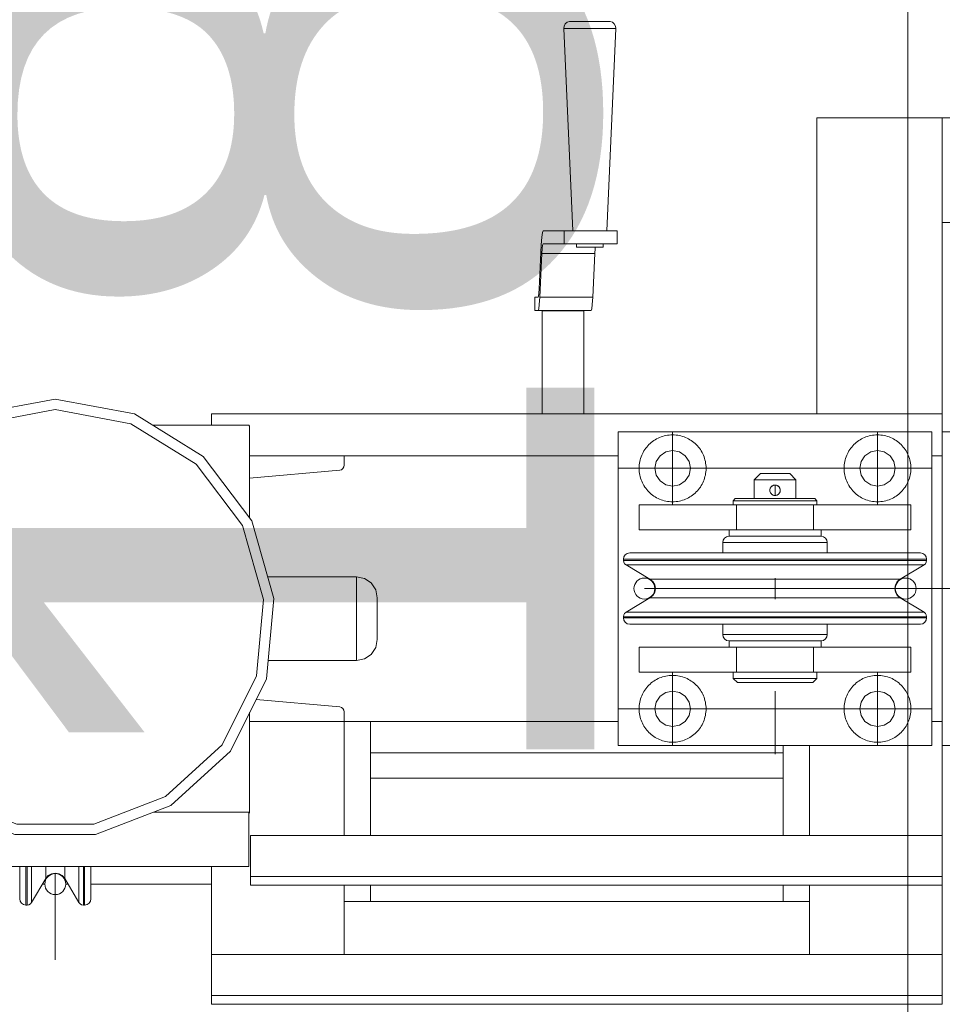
# Model space of a CAD drawing. Header units: millimetres. Extents: x 53746 to 116821, y -810352 to -765802.
# Tile 128 of 256: x 70538 to 70980, y -772743 to -772273. Entities that reach past the tile are written whole.
import ezdxf
from ezdxf.enums import TextEntityAlignment as Align

# ---------------------------------------------------------------- set-up
doc = ezdxf.new("R2010")
doc.units = ezdxf.units.MM
doc.header["$MEASUREMENT"] = 0
doc.linetypes.add('DGN Style 3', pattern=[2002.806, 1430.575714, -572.230286])
doc.linetypes.add('DGN Style 4', pattern=[2290.351719, 1144.460571, -572.230286, 1.430576, -572.230286])
for name, color, linetype, lineweight in [('Main Cradle Rails', 7, 'Continuous', 0), ('Side Cradle Tower', 7, 'Continuous', 0), ('Side Cradle Tower Platform', 7, 'Continuous', 0)]:
    doc.layers.add(name, color=color, linetype=linetype, lineweight=lineweight)
doc.styles.add('Style-ENGINEERING', font='ENGINEERING.shx')
doc.styles.add('Style-ENGINEERING_0', font='ENGINEERING.shx')
doc.dimstyles.new('MetricMM', dxfattribs={"dimtxt": 3, "dimasz": 3, "dimexe": 1.5, "dimexo": 1.5, "dimgap": 1.5, "dimtad": 1, "dimdec": 0, "dimzin": 7, "dimtxsty": 'Style-ENGINEERING_0', "dimcen": 0.09, "dimclrd": 1, "dimclre": 1, "dimclrt": 7, "dimadec": 0, "dimazin": 3, "dimtfac": 1, "dimtdec": 0, "dimtofl": 0, "dimtmove": 0, "dimatfit": 3, "dimfxl": 1, "dimtzin": 7, "dimlwd": -1, "dimlwe": 0, "dimarcsym": 0})

# ---------------------------------------------------------------- blocks, each defined once
blk = doc.blocks.new('*D96')
at = {"color": 1, "linetype": 'Continuous', "lineweight": 0, "transparency": 16777216}
for p, q in [((-13131.64, 16815.24), (-14409.88, 16815.24)), ((-13671.64, 15014.7), (-14409.88, 15014.7))]:
    blk.add_line(p, q, dxfattribs=at)
at = {"color": 1, "linetype": 'Continuous', "transparency": 16777216}
blk.add_line((-14319.88, 16815.24), (-14319.88, 15014.7), dxfattribs=at)
at = {"color": 1, "linetype": 'Continuous', "lineweight": 0, "transparency": 16777216, "extrusion": (0, 0, -1)}
blk.add_solid([(14394.88, 16515.24), (14319.88, 16815.24), (14244.88, 16515.24)], dxfattribs=at)
at = {"color": 1, "linetype": 'Continuous', "lineweight": 0, "transparency": 16777216}
blk.add_solid([(-14244.88, 15314.7), (-14319.88, 15014.7), (-14394.88, 15314.7)], dxfattribs=at)
at = {"layer": 'Defpoints', "color": 7, "linetype": 'Continuous', "lineweight": 0, "transparency": 16777216}
for p in [(-12981.64, 16815.24), (-14319.88, 15914.97), (-14319.88, 15014.7), (-13521.64, 15014.7)]:
    blk.add_point(p, dxfattribs=at)
at = {"color": 7, "linetype": 'Continuous', "lineweight": 0, "transparency": 16777216, "style": 'Style-ENGINEERING'}
blk.add_text('1800', height=300, rotation=90, dxfattribs=at).set_placement((-14619.88, 15424.85), align=Align.MIDDLE_LEFT)
blk = doc.blocks.new('*U57')
at = {"layer": 'Side Cradle Tower', "color": 7, "linetype": 'Continuous', "lineweight": 0}
for p, q in [((-14653.05, 15615.76), (-14303.46, 15615.76)), ((-14635.12, 15610.35), (-14635.17, 15610.35)), ((-14634.77, 15609.94), (-14634.83, 15609.94)), ((-14634.77, 15595.76), (-14589.49, 15595.76)), ((-14589.49, 15595.76), (-14589.49, 15591.25)), ((-14458.46, 15595.76), (-14589.49, 15595.76)), ((-14303.46, 15595.76), (-14308.46, 15595.76)), ((-14303.46, 15468.76), (-14303.46, 15595.76)), ((-14634.77, 15585.09), (-14591.68, 15588.86)), ((-14590.83, 15589.1), (-14590.84, 15589.1)), ((-14590.83, 15589.1), (-14590.83, 15589.1)), ((-14590.12, 15589.63), (-14590.13, 15589.63)), ((-14590.12, 15589.63), (-14590.12, 15589.63)), ((-14589.66, 15590.38), (-14589.49, 15591.25)), ((-14589.66, 15590.38), (-14589.66, 15590.38)), ((-14589.66, 15590.38), (-14589.66, 15590.38)), ((-14583.71, 15497.85), (-14583.71, 15499.37)), ((-14591.68, 15475.66), (-14631.67, 15479.16)), ((-14590.83, 15475.42), (-14591.68, 15475.66)), ((-14590.83, 15475.42), (-14590.83, 15475.42)), ((-14590.83, 15475.42), (-14590.83, 15475.42)), ((-14590.12, 15474.89), (-14590.13, 15474.89)), ((-14590.12, 15474.89), (-14590.12, 15474.89)), ((-14589.66, 15474.14), (-14589.66, 15474.14)), ((-14589.66, 15474.14), (-14589.66, 15474.13)), ((-14589.49, 15468.76), (-14589.49, 15473.27)), ((-14634.77, 15468.76), (-14589.49, 15468.76)), ((-14458.46, 15468.76), (-14589.49, 15468.76)), ((-14589.49, 15414.19), (-14589.49, 15468.76)), ((-14576.94, 15414.19), (-14576.94, 15468.76)), ((-14303.46, 15468.76), (-14308.46, 15468.76)), ((-14379.52, 15457.26), (-14379.52, 15414.19)), ((-14366.96, 15414.19), (-14366.96, 15457.26)), ((-14303.46, 15457.26), (-14303.46, 15414.19)), ((-14379.52, 15453.64), (-14576.94, 15453.64)), ((-14379.52, 15441.64), (-14576.94, 15441.64)), ((-14635.17, 15425.35), (-14680.77, 15425.35)), ((-14635.17, 15425.35), (-14635.17, 15425.35)), ((-14635.12, 15399.37), (-14635.12, 15425.28)), ((-14634.77, 15424.93), (-14634.83, 15424.93)), ((-14634.41, 15414.19), (-14303.46, 15414.19)), ((-14820.53, 15399.37), (-14635.12, 15399.37)), ((-14732.22, 15399.37), (-14732.22, 15398.17)), ((-14732.22, 15398.17), (-14732.22, 15393.62)), ((-14733.83, 15390.92), (-14732.71, 15390.92)), ((-14722.71, 15390.92), (-14721.59, 15390.92)), ((-14710.68, 15390.92), (-14652.99, 15390.92)), ((-14634.41, 15390.41), (-14634.41, 15394.65)), ((-14634.41, 15394.65), (-14303.46, 15394.65)), ((-14634.41, 15390.41), (-14303.46, 15390.41)), ((-14589.49, 15357.24), (-14589.49, 15390.41)), ((-14576.94, 15382.59), (-14576.94, 15390.41)), ((-14379.52, 15390.41), (-14379.52, 15382.59)), ((-14366.96, 15357.24), (-14366.96, 15390.41)), ((-14303.46, 15390.41), (-14303.46, 15394.65)), ((-14303.46, 15390.41), (-14303.46, 15357.24)), ((-14741.73, 15380.94), (-14741.73, 15386.46)), ((-14741.16, 15380.94), (-14741.16, 15386.46)), ((-14716.41, 15382.17), (-14716.41, 15387.6)), ((-14714.26, 15380.94), (-14714.26, 15386.46)), ((-14713.68, 15380.94), (-14713.68, 15386.46)), ((-14589.49, 15382.59), (-14366.96, 15382.59)), ((-14653.05, 15357.24), (-14303.46, 15357.24)), ((-14653.05, 15333.46), (-14653.05, 15337.7)), ((-14653.05, 15337.7), (-14303.46, 15337.7)), ((-14303.46, 15333.46), (-14303.46, 15337.7)), ((-14653.05, 15333.46), (-14303.46, 15333.46))]:
    blk.add_line(p, q, dxfattribs=at)
at = {"layer": 'Side Cradle Tower', "color": 7, "linetype": 'DGN Style 4', "lineweight": 0}
blk.add_line((-14727.71, 15354.71), (-14727.71, 15396.2), dxfattribs=at)
at = {"layer": 'Side Cradle Tower', "color": 7, "linetype": 'Continuous', "lineweight": 0, "flags": 128}
for points in [[(-14798.44, 15595.44), (-14821.7, 15564.65), (-14832.26, 15527.54), (-14828.7, 15489.11), (-14811.5, 15454.57), (-14782.98, 15428.57), (-14747, 15414.63), (-14708.41, 15414.63), (-14672.43, 15428.57), (-14643.91, 15454.57), (-14626.71, 15489.11), (-14623.15, 15527.54), (-14633.71, 15564.65), (-14656.97, 15595.44), (-14689.78, 15615.76), (-14727.71, 15622.85), (-14765.64, 15615.76)], [(-14780.35, 15432.83), (-14746.08, 15419.55), (-14709.33, 15419.55), (-14675.06, 15432.83), (-14647.9, 15457.58), (-14631.52, 15490.48), (-14628.13, 15527.07), (-14638.19, 15562.42), (-14660.34, 15591.75), (-14691.58, 15611.09), (-14727.71, 15617.85), (-14763.83, 15611.09), (-14795.08, 15591.75), (-14817.22, 15562.42), (-14827.28, 15527.07), (-14823.89, 15490.48), (-14807.51, 15457.58)], [(-14653.05, 15610.35), (-14653.05, 15615.76), (-14653.05, 15615.76)], [(-14303.46, 15607.26), (-14303.46, 15615.76), (-14303.46, 15615.76)], [(-14681.04, 15610.35), (-14635.17, 15610.35), (-14634.83, 15609.94), (-14634.83, 15566.12)], [(-14635.12, 15610.35), (-14635.12, 15610.35), (-14634.77, 15609.94), (-14634.77, 15566.05)], [(-14589.66, 15590.38), (-14590.12, 15589.63), (-14590.83, 15589.1), (-14591.68, 15588.86)], [(-14626.09, 15537.83), (-14583.71, 15537.85), (-14579.88, 15537.09), (-14576.64, 15534.92), (-14574.47, 15531.67), (-14573.71, 15527.85), (-14573.71, 15527.09), (-14573.71, 15524.92), (-14573.71, 15521.67), (-14573.71, 15517.85), (-14573.71, 15514.02), (-14573.71, 15510.78), (-14573.71, 15508.61), (-14573.71, 15507.85), (-14574.47, 15504.02), (-14576.64, 15500.78), (-14579.88, 15498.61), (-14583.71, 15497.85), (-14625.91, 15497.85)], [(-14583.71, 15499.37), (-14583.71, 15503.7), (-14583.71, 15510.19), (-14583.71, 15517.85), (-14583.71, 15525.5), (-14583.71, 15531.99), (-14583.71, 15536.32), (-14583.71, 15537.85)], [(-14590.83, 15475.42), (-14590.12, 15474.89), (-14589.66, 15474.14), (-14589.49, 15473.27)], [(-14634.83, 15472.82), (-14634.83, 15424.93), (-14635.17, 15425.35)], [(-14634.77, 15472.93), (-14634.77, 15424.93), (-14634.77, 15424.93)], [(-14634.41, 15394.65), (-14634.41, 15414.19), (-14634.41, 15414.19)], [(-14303.46, 15394.65), (-14303.46, 15414.19), (-14303.46, 15414.19)], [(-14744.73, 15399.37), (-14744.73, 15389.24), (-14744.73, 15383.94), (-14744.5, 15382.8), (-14743.85, 15381.82), (-14742.88, 15381.17), (-14741.73, 15380.94), (-14741.16, 15380.94), (-14740.31, 15381.09), (-14739.56, 15381.52), (-14739.01, 15382.17), (-14732.22, 15393.62)], [(-14741.73, 15386.46), (-14741.73, 15386.46), (-14741.73, 15399.37)], [(-14741.16, 15386.46), (-14741.16, 15386.46), (-14741.16, 15399.37)], [(-14739.01, 15382.17), (-14739.01, 15387.6), (-14739.01, 15399.37)], [(-14732.22, 15393.62), (-14731.05, 15394.99), (-14729.48, 15395.88), (-14727.71, 15396.19), (-14725.93, 15395.88), (-14724.36, 15394.99), (-14723.19, 15393.62), (-14716.41, 15382.17), (-14715.85, 15381.52), (-14715.1, 15381.09), (-14714.26, 15380.94), (-14713.68, 15380.94), (-14712.53, 15381.17), (-14711.56, 15381.82), (-14710.91, 15382.8), (-14710.68, 15383.94), (-14710.68, 15389.24), (-14710.68, 15399.37)], [(-14723.19, 15393.62), (-14723.19, 15398.17), (-14723.19, 15399.37)], [(-14716.41, 15387.6), (-14716.41, 15387.6), (-14716.41, 15399.37)], [(-14714.26, 15386.46), (-14714.26, 15386.46), (-14714.26, 15399.37)], [(-14713.68, 15386.46), (-14713.68, 15386.46), (-14713.68, 15399.37)], [(-14652.99, 15357.24), (-14652.99, 15363.96), (-14652.99, 15399.37)], [(-14653.05, 15337.7), (-14653.05, 15357.24), (-14653.05, 15357.24)], [(-14303.46, 15337.7), (-14303.46, 15357.24), (-14303.46, 15357.24)]]:
    blk.add_lwpolyline(points, dxfattribs=at)
at = {"layer": 'Side Cradle Tower', "color": 7, "linetype": 'Continuous', "lineweight": 0, "extrusion": (0, 0, -1)}
blk.add_arc((14727.71, 15390.94), 5, 0, 360, dxfattribs=at)
at = {"layer": 'Side Cradle Tower Platform', "color": 7, "linetype": 'Continuous', "lineweight": 0}
for p, q in [((-14471.53, 15803.37), (-14467.85, 15803.37)), ((-14363.46, 15615.76), (-14363.46, 15757.26)), ((-14303.46, 15757.26), (-14303.46, 15707.26)), ((-14253.46, 15757.26), (-14303.46, 15757.26)), ((-14303.46, 15707.26), (-14253.46, 15707.26)), ((-14303.46, 15615.76), (-14303.46, 15707.26)), ((-14494.44, 15703.36), (-14484.38, 15703.36)), ((-14479.76, 15703.36), (-14484.38, 15703.36)), ((-14484.38, 15703.36), (-14484.38, 15697.01)), ((-14459.02, 15697.01), (-14459.02, 15703.36)), ((-14496.28, 15675.59), (-14495.27, 15696.54)), ((-14495.27, 15696.54), (-14495.04, 15700.22)), ((-14494.44, 15697.01), (-14494.65, 15696.48)), ((-14484.38, 15697.01), (-14494.44, 15697.01)), ((-14479.76, 15697.01), (-14484.38, 15697.01)), ((-14494.99, 15692.46), (-14496, 15671.51)), ((-14494.99, 15692.46), (-14469.64, 15692.46)), ((-14469.32, 15695.42), (-14471.72, 15695.42)), ((-14470.64, 15671.51), (-14469.64, 15692.46)), ((-14496.77, 15671.61), (-14498.32, 15671.61)), ((-14498.32, 15671.61), (-14498.32, 15665.26)), ((-14496.77, 15671.61), (-14496.58, 15672.08)), ((-14496, 15671.51), (-14496.22, 15668.14)), ((-14496, 15671.51), (-14470.64, 15671.51)), ((-14470.86, 15668.14), (-14470.64, 15671.51)), ((-14498.32, 15665.26), (-14496.77, 15665.26)), ((-14496.77, 15665.26), (-14471.41, 15665.26)), ((-14494.88, 15615.76), (-14494.88, 15665.11)), ((-14474.88, 15615.76), (-14474.88, 15665.11)), ((-14458.46, 15607.26), (-14308.46, 15607.26)), ((-14458.46, 15457.26), (-14458.46, 15607.26)), ((-14308.46, 15607.26), (-14308.46, 15457.26)), ((-14303.46, 15595.76), (-14303.46, 15607.26)), ((-14303.46, 15607.26), (-14293.46, 15607.26)), ((-14438.47, 15595.77), (-14440.31, 15593.01)), ((-14326.61, 15593.01), (-14328.45, 15595.77)), ((-14383.46, 15587.26), (-14386.14, 15587.26)), ((-14385.96, 15579.16), (-14385.96, 15579.16)), ((-14385.96, 15579.16), (-14385.91, 15578.77)), ((-14385.91, 15578.77), (-14385.96, 15579.16)), ((-14385.94, 15579.6), (-14385.95, 15579.27)), ((-14385.91, 15578.77), (-14385.91, 15578.77)), ((-14385.91, 15578.76), (-14385.77, 15578.3)), ((-14385.9, 15578.74), (-14385.79, 15578.34)), ((-14385.72, 15580.32), (-14385.76, 15580.21)), ((-14385.24, 15581.01), (-14385.68, 15580.41)), ((-14385.68, 15580.41), (-14385.48, 15580.73)), ((-14385.68, 15580.41), (-14385.68, 15580.4)), ((-14385.48, 15580.73), (-14385.43, 15580.79)), ((-14384.42, 15581.56), (-14385.19, 15581.06)), ((-14385.18, 15581.07), (-14385.18, 15581.08)), ((-14384.15, 15581.66), (-14384.15, 15581.66)), ((-14383.71, 15581.75), (-14383.46, 15581.75)), ((-14382.72, 15581.64), (-14383.46, 15581.75)), ((-14381.7, 15581.02), (-14381.84, 15581.15)), ((-14381.18, 15580.26), (-14381.7, 15581.02)), ((-14381.28, 15580.49), (-14381.28, 15580.48)), ((-14381.08, 15579.98), (-14381.16, 15580.21)), ((-14380.99, 15579.51), (-14381.1, 15580.07)), ((-14401.01, 15575.26), (-14396.9, 15575.26)), ((-14385.63, 15578.01), (-14385.62, 15578.01)), ((-14385.59, 15577.96), (-14385.22, 15577.5)), ((-14385.4, 15577.69), (-14385.36, 15577.64)), ((-14385.22, 15577.5), (-14385.09, 15577.37)), ((-14384.03, 15576.83), (-14384.38, 15576.94)), ((-14383.46, 15576.77), (-14383.14, 15576.78)), ((-14383.12, 15576.78), (-14382.73, 15576.87)), ((-14382.74, 15576.87), (-14382.51, 15576.96)), ((-14382.74, 15576.87), (-14382.74, 15576.87)), ((-14382.51, 15576.96), (-14381.99, 15577.24)), ((-14382.01, 15577.23), (-14382.01, 15577.22)), ((-14381.69, 15577.49), (-14381.73, 15577.46)), ((-14381.19, 15578.21), (-14381.2, 15578.2)), ((-14381.06, 15578.58), (-14381.06, 15578.57)), ((-14364.98, 15574.26), (-14363.46, 15574.26)), ((-14448.46, 15572.26), (-14448.46, 15560.26)), ((-14401.89, 15572.26), (-14401.89, 15560.26)), ((-14367.65, 15572.26), (-14365.03, 15572.26)), ((-14365.03, 15572.26), (-14365.03, 15560.26)), ((-14318.46, 15572.26), (-14318.46, 15560.26)), ((-14450.44, 15546.29), (-14455.96, 15546.29)), ((-14355.72, 15546.29), (-14383.46, 15546.29)), ((-14332.2, 15546.29), (-14355.72, 15546.29)), ((-14310.96, 15546.29), (-14316.48, 15546.29)), ((-14450.44, 15545.71), (-14455.96, 15545.71)), ((-14411.21, 15545.71), (-14434.72, 15545.71)), ((-14383.46, 15545.71), (-14411.2, 15545.71)), ((-14383.46, 15543.56), (-14410.73, 15543.56)), ((-14355.72, 15545.71), (-14383.46, 15545.71)), ((-14312.19, 15543.56), (-14317.61, 15543.56)), ((-14310.96, 15545.71), (-14316.48, 15545.71)), ((-14438.73, 15536.78), (-14443.28, 15536.78)), ((-14383.46, 15527.26), (-14383.46, 15537.26)), ((-14383.46, 15527.26), (-14383.46, 15537.26)), ((-14328.19, 15527.74), (-14323.64, 15527.74)), ((-14450.44, 15518.81), (-14455.96, 15518.81)), ((-14450.44, 15518.23), (-14455.96, 15518.23)), ((-14449.31, 15520.96), (-14454.73, 15520.96)), ((-14411.21, 15518.23), (-14434.72, 15518.23)), ((-14383.46, 15518.81), (-14411.2, 15518.81)), ((-14383.46, 15518.23), (-14411.2, 15518.23)), ((-14356.19, 15520.96), (-14383.46, 15520.96)), ((-14355.72, 15518.81), (-14383.46, 15518.81)), ((-14332.2, 15518.81), (-14355.71, 15518.81)), ((-14310.96, 15518.81), (-14316.48, 15518.81)), ((-14310.96, 15518.23), (-14316.48, 15518.23)), ((-14448.46, 15492.26), (-14448.46, 15504.26)), ((-14401.89, 15492.26), (-14401.89, 15504.26)), ((-14395.96, 15507.26), (-14383.46, 15507.26)), ((-14383.46, 15507.26), (-14370.96, 15507.26)), ((-14375.04, 15507.26), (-14383.46, 15507.26)), ((-14365.03, 15492.26), (-14365.03, 15504.26)), ((-14318.46, 15492.26), (-14318.46, 15504.26)), ((-14365.03, 15492.26), (-14367.61, 15492.26)), ((-14390.35, 15487.26), (-14396.19, 15487.26)), ((-14331.21, 15482.61), (-14334.46, 15483.26)), ((-14423.96, 15474.76), (-14424.61, 15471.51)), ((-14303.46, 15457.26), (-14303.46, 15468.76)), ((-14308.46, 15457.26), (-14458.46, 15457.26)), ((-14293.46, 15457.26), (-14303.46, 15457.26))]:
    blk.add_line(p, q, dxfattribs=at)
at = {"layer": 'Side Cradle Tower Platform', "color": 7, "linetype": 'DGN Style 4', "lineweight": 0}
for p, q in [((-14432.46, 15572.26), (-14432.46, 15607.26)), ((-14334.46, 15572.26), (-14334.46, 15607.26)), ((-14458.46, 15589.76), (-14308.46, 15589.76)), ((-14383.46, 15576.77), (-14383.46, 15581.75)), ((-14432.46, 15492.26), (-14432.46, 15457.26)), ((-14334.46, 15492.26), (-14334.46, 15457.26)), ((-14383.46, 15453.11), (-14383.46, 15483.18)), ((-14458.46, 15474.76), (-14308.46, 15474.76))]:
    blk.add_line(p, q, dxfattribs=at)
at = {"layer": 'Side Cradle Tower Platform', "color": 7, "linetype": 'DGN Style 3', "lineweight": 0}
for p, q in [((-14339.27, 15532.26), (-14445.96, 15532.26)), ((-14106.95, 15532.26), (-14339.27, 15532.26))]:
    blk.add_line(p, q, dxfattribs=at)
at = {"layer": 'Side Cradle Tower Platform', "color": 7, "linetype": 'Continuous', "lineweight": 0, "flags": 128}
for points in [[(-14480.24, 15703.36), (-14484.53, 15800.09), (-14484.37, 15801.24), (-14483.8, 15802.26), (-14482.9, 15803), (-14481.8, 15803.37), (-14481.8, 15803.37)], [(-14459.64, 15800.09), (-14460.31, 15800.09), (-14462.78, 15800.09), (-14466.66, 15800.09), (-14471.37, 15800.09), (-14476.19, 15800.09), (-14480.38, 15800.09), (-14483.31, 15800.09), (-14484.53, 15800.09)], [(-14471.53, 15803.37), (-14475.29, 15803.37), (-14478.56, 15803.37), (-14480.84, 15803.37), (-14481.8, 15803.37), (-14481.8, 15803.37)], [(-14462.37, 15803.37), (-14462.37, 15803.37), (-14462.9, 15803.37), (-14464.82, 15803.37), (-14467.85, 15803.37)], [(-14462.37, 15803.37), (-14462.37, 15803.37), (-14461.27, 15803), (-14460.37, 15802.26), (-14459.8, 15801.24), (-14459.64, 15800.09), (-14463.92, 15703.36)], [(-14303.46, 15757.26), (-14303.46, 15757.26), (-14363.46, 15757.26), (-14363.46, 15757.26)], [(-14495.04, 15700.22), (-14494.75, 15702.56), (-14494.44, 15703.36)], [(-14459.02, 15703.36), (-14463.22, 15703.36), (-14468.5, 15703.36), (-14474.25, 15703.36), (-14479.76, 15703.36)], [(-14494.65, 15696.48), (-14494.84, 15694.92), (-14494.99, 15692.46)], [(-14459.02, 15697.01), (-14463.22, 15697.01), (-14468.5, 15697.01), (-14474.25, 15697.01), (-14479.76, 15697.01)], [(-14471.72, 15695.42), (-14474.17, 15695.42), (-14476.31, 15695.42), (-14477.8, 15695.42), (-14478.42, 15695.42), (-14478.42, 15697.01)], [(-14465.74, 15697.01), (-14465.74, 15695.42), (-14466.09, 15695.42), (-14467.34, 15695.42), (-14469.32, 15695.42)], [(-14469.64, 15692.46), (-14469.48, 15694.92), (-14469.42, 15695.42)], [(-14496.58, 15672.08), (-14496.42, 15673.44), (-14496.28, 15675.59)], [(-14496.22, 15668.14), (-14496.48, 15665.99), (-14496.77, 15665.26)], [(-14494.88, 15665.11), (-14494.15, 15665.11), (-14492, 15665.11)], [(-14492, 15665.11), (-14488.77, 15665.11), (-14484.95, 15665.11), (-14481.12, 15665.11), (-14477.86, 15665.11), (-14475.67, 15665.11), (-14474.88, 15665.11), (-14474.88, 15665.11)], [(-14471.41, 15665.26), (-14471.12, 15665.99), (-14470.86, 15668.14)], [(-14438.47, 15595.77), (-14435.71, 15597.61), (-14432.46, 15598.26), (-14429.21, 15597.61), (-14426.45, 15595.77), (-14424.61, 15593.01), (-14423.96, 15589.76), (-14424.61, 15586.51), (-14426.45, 15583.75), (-14429.21, 15581.91), (-14432.46, 15581.26), (-14435.71, 15581.91), (-14438.47, 15583.75), (-14440.31, 15586.51), (-14440.96, 15589.76), (-14440.31, 15593.01)], [(-14326.61, 15593.01), (-14325.96, 15589.76), (-14326.61, 15586.51), (-14328.45, 15583.75), (-14331.21, 15581.91), (-14334.46, 15581.26), (-14337.71, 15581.91), (-14340.47, 15583.75), (-14342.31, 15586.51), (-14342.96, 15589.76), (-14342.31, 15593.01), (-14340.47, 15595.77), (-14337.71, 15597.61), (-14334.46, 15598.26), (-14331.21, 15597.61), (-14328.45, 15595.77)], [(-14393.46, 15575.26), (-14393.46, 15584.26), (-14390.46, 15587.26), (-14389.93, 15587.26), (-14388.41, 15587.26), (-14386.14, 15587.26)], [(-14393.46, 15584.26), (-14392.7, 15584.26), (-14390.53, 15584.26), (-14387.29, 15584.26), (-14383.46, 15584.26), (-14379.63, 15584.26), (-14376.39, 15584.26), (-14374.22, 15584.26), (-14373.46, 15584.26)], [(-14383.46, 15587.26), (-14380.78, 15587.26), (-14378.51, 15587.26), (-14376.99, 15587.26), (-14376.46, 15587.26), (-14373.46, 15584.26), (-14373.46, 15575.26)], [(-14385.95, 15579.26), (-14385.95, 15579.26), (-14385.96, 15579.16), (-14385.96, 15579.16)], [(-14385.95, 15579.26), (-14385.94, 15579.6), (-14385.85, 15579.99), (-14385.76, 15580.21)], [(-14385.71, 15580.33), (-14385.76, 15580.21), (-14385.94, 15579.6)], [(-14385.79, 15578.34), (-14385.91, 15578.77), (-14385.91, 15578.77)], [(-14385.76, 15580.21), (-14385.68, 15580.41), (-14385.68, 15580.41)], [(-14385.18, 15581.08), (-14385.18, 15581.08), (-14385.22, 15581.02), (-14385.48, 15580.73), (-14385.48, 15580.73)], [(-14385.18, 15581.08), (-14384.89, 15581.31), (-14384.5, 15581.53), (-14384.42, 15581.56), (-14384.15, 15581.66)], [(-14384.15, 15581.66), (-14384.41, 15581.56), (-14384.42, 15581.56)], [(-14383.71, 15581.75), (-14383.71, 15581.75), (-14384.15, 15581.66), (-14384.15, 15581.66)], [(-14383.71, 15581.75), (-14383.71, 15581.75), (-14383.71, 15581.75)], [(-14383.46, 15581.75), (-14383.32, 15581.76), (-14382.88, 15581.69), (-14382.5, 15581.57), (-14382.5, 15581.57), (-14382.1, 15581.36), (-14381.8, 15581.13), (-14381.7, 15581.02), (-14381.49, 15580.79), (-14381.28, 15580.49)], [(-14381.8, 15581.13), (-14382.51, 15581.56), (-14382.88, 15581.69)], [(-14381.16, 15580.21), (-14381.16, 15580.21), (-14381.28, 15580.49), (-14381.28, 15580.49)], [(-14381.16, 15580.21), (-14381.1, 15580.07), (-14381, 15579.7), (-14380.96, 15579.26), (-14380.97, 15579.01)], [(-14381.06, 15578.58), (-14380.97, 15579.01), (-14380.97, 15579.01)], [(-14380.97, 15579.01), (-14380.97, 15579.01), (-14381.06, 15578.58), (-14381.06, 15578.58)], [(-14381.06, 15578.57), (-14380.97, 15579.01), (-14380.97, 15579.01)], [(-14380.97, 15579.01), (-14380.97, 15579.26), (-14381, 15579.7)], [(-14403.46, 15572.26), (-14403.46, 15574.26), (-14402.46, 15575.26), (-14401.01, 15575.26)], [(-14364.98, 15574.26), (-14369.32, 15574.26), (-14375.81, 15574.26), (-14383.46, 15574.26), (-14391.11, 15574.26), (-14397.6, 15574.26), (-14401.94, 15574.26), (-14403.46, 15574.26)], [(-14396.9, 15575.26), (-14390.73, 15575.26), (-14383.46, 15575.26), (-14376.19, 15575.26), (-14370.03, 15575.26), (-14365.91, 15575.26), (-14364.46, 15575.26), (-14363.46, 15574.26), (-14363.46, 15572.26)], [(-14385.79, 15578.34), (-14385.79, 15578.34), (-14385.79, 15578.34)], [(-14385.63, 15578.01), (-14385.77, 15578.3), (-14385.79, 15578.34)], [(-14385.77, 15578.31), (-14385.77, 15578.3), (-14385.62, 15578)], [(-14385.36, 15577.64), (-14385.63, 15578.01), (-14385.63, 15578.01)], [(-14384.73, 15577.11), (-14385.1, 15577.37), (-14385.22, 15577.5), (-14385.36, 15577.64)], [(-14385.1, 15577.37), (-14384.42, 15576.95), (-14384.38, 15576.94), (-14384.38, 15576.94), (-14383.95, 15576.81)], [(-14383.95, 15576.81), (-14383.95, 15576.81), (-14384.38, 15576.94), (-14384.42, 15576.95), (-14384.73, 15577.11), (-14384.73, 15577.11)], [(-14384.73, 15577.11), (-14384.42, 15576.95), (-14384.38, 15576.94), (-14383.46, 15576.77)], [(-14382.74, 15576.87), (-14383.11, 15576.78), (-14383.46, 15576.77), (-14383.46, 15576.77), (-14383.56, 15576.76), (-14383.95, 15576.81)], [(-14382.01, 15577.22), (-14382.32, 15577.03), (-14382.51, 15576.96)], [(-14382.01, 15577.22), (-14382.01, 15577.22), (-14381.69, 15577.49), (-14381.69, 15577.49)], [(-14381.84, 15577.37), (-14381.7, 15577.5), (-14381.2, 15578.2)], [(-14381.2, 15578.2), (-14381.42, 15577.81), (-14381.66, 15577.52), (-14381.69, 15577.49)], [(-14381.2, 15578.2), (-14381.2, 15578.2), (-14381.16, 15578.31), (-14381.06, 15578.58), (-14381.06, 15578.58)], [(-14448.46, 15572.26), (-14448.46, 15572.26), (-14401.89, 15572.26), (-14399.31, 15572.26)], [(-14397.57, 15572.26), (-14397.6, 15572.26), (-14399.31, 15572.26)], [(-14397.57, 15572.26), (-14397.54, 15572.26), (-14393.25, 15572.26)], [(-14391.09, 15572.26), (-14391.11, 15572.26), (-14393.25, 15572.26)], [(-14391.09, 15572.26), (-14391.07, 15572.26), (-14383.46, 15572.26)], [(-14383.46, 15572.26), (-14383.46, 15572.26), (-14375.85, 15572.26), (-14375.83, 15572.26)], [(-14373.67, 15572.26), (-14375.81, 15572.26), (-14375.83, 15572.26)], [(-14373.76, 15572.26), (-14369.38, 15572.26), (-14369.36, 15572.26)], [(-14367.61, 15572.26), (-14369.32, 15572.26), (-14369.36, 15572.26)], [(-14365.03, 15572.26), (-14318.46, 15572.26), (-14318.46, 15572.26)], [(-14448.46, 15560.26), (-14448.46, 15560.26), (-14405.46, 15560.26)], [(-14391.88, 15560.26), (-14383.46, 15560.26), (-14375.04, 15560.26), (-14367.9, 15560.26), (-14363.14, 15560.26), (-14361.46, 15560.26), (-14361.46, 15557.26), (-14363.14, 15557.26), (-14367.9, 15557.26), (-14375.04, 15557.26), (-14383.46, 15557.26), (-14391.88, 15557.26), (-14399.02, 15557.26), (-14403.79, 15557.26), (-14405.46, 15557.26), (-14405.46, 15560.26), (-14403.79, 15560.26), (-14399.02, 15560.26), (-14391.88, 15560.26)], [(-14361.46, 15560.26), (-14318.46, 15560.26), (-14318.46, 15560.26)], [(-14408.46, 15549.29), (-14408.46, 15554.26), (-14408.23, 15555.41), (-14407.58, 15556.38), (-14406.61, 15557.03), (-14405.46, 15557.26), (-14403.79, 15557.26), (-14399.02, 15557.26), (-14391.88, 15557.26), (-14383.46, 15557.26)], [(-14383.46, 15557.26), (-14383.46, 15557.26), (-14375.04, 15557.26)], [(-14375.04, 15557.26), (-14375.04, 15557.26), (-14367.9, 15557.26)], [(-14367.9, 15557.26), (-14367.9, 15557.26), (-14363.14, 15557.26)], [(-14363.14, 15557.26), (-14363.14, 15557.26), (-14361.46, 15557.26), (-14360.31, 15557.03), (-14359.34, 15556.38), (-14358.69, 15555.41), (-14358.46, 15554.26), (-14358.46, 15549.29)], [(-14383.46, 15554.26), (-14393.03, 15554.26), (-14401.14, 15554.26), (-14406.56, 15554.26), (-14408.46, 15554.26)], [(-14358.46, 15554.26), (-14360.36, 15554.26), (-14365.78, 15554.26), (-14373.89, 15554.26), (-14383.46, 15554.26)], [(-14441.91, 15528.92), (-14443.28, 15527.74), (-14454.73, 15520.96), (-14455.39, 15520.4), (-14455.81, 15519.66), (-14455.96, 15518.81), (-14455.96, 15518.23), (-14455.73, 15517.09), (-14455.08, 15516.11), (-14454.11, 15515.46), (-14452.96, 15515.23), (-14447.67, 15515.23), (-14432.6, 15515.23), (-14410.06, 15515.23), (-14383.46, 15515.23), (-14356.86, 15515.23), (-14334.32, 15515.23), (-14319.25, 15515.23), (-14313.96, 15515.23), (-14312.81, 15515.46), (-14311.84, 15516.11), (-14311.19, 15517.09), (-14310.96, 15518.23), (-14310.96, 15518.81), (-14311.11, 15519.66), (-14311.53, 15520.4), (-14312.19, 15520.96), (-14323.64, 15527.74), (-14325.01, 15528.92), (-14325.9, 15530.48), (-14326.21, 15532.26), (-14325.9, 15534.04), (-14325.01, 15535.6), (-14323.64, 15536.78), (-14312.19, 15543.56), (-14311.53, 15544.12), (-14311.11, 15544.86), (-14310.96, 15545.71), (-14310.96, 15546.29), (-14311.19, 15547.43), (-14311.84, 15548.41), (-14312.81, 15549.06), (-14313.96, 15549.29), (-14319.25, 15549.29), (-14334.32, 15549.29), (-14356.86, 15549.29), (-14383.46, 15549.29), (-14410.06, 15549.29), (-14432.6, 15549.29), (-14447.67, 15549.29), (-14452.96, 15549.29), (-14454.11, 15549.06), (-14455.08, 15548.41), (-14455.73, 15547.43), (-14455.96, 15546.29), (-14455.96, 15545.71), (-14455.81, 15544.86), (-14455.39, 15544.12), (-14454.73, 15543.56), (-14443.28, 15536.78), (-14441.91, 15535.6), (-14441.02, 15534.04), (-14440.71, 15532.26), (-14441.02, 15530.48), (-14441.91, 15528.92)], [(-14434.73, 15546.29), (-14450.44, 15546.29), (-14450.44, 15546.29)], [(-14411.21, 15546.29), (-14434.73, 15546.29), (-14434.73, 15546.29)], [(-14383.46, 15546.29), (-14411.2, 15546.29), (-14411.21, 15546.29)], [(-14316.48, 15546.29), (-14316.48, 15546.29), (-14332.19, 15546.29)], [(-14410.73, 15543.56), (-14410.74, 15543.56), (-14433.86, 15543.56), (-14449.31, 15543.56), (-14454.73, 15543.56)], [(-14434.73, 15545.71), (-14450.44, 15545.71), (-14450.44, 15545.71)], [(-14356.18, 15543.56), (-14356.18, 15543.56), (-14383.46, 15543.56)], [(-14333.06, 15543.56), (-14333.06, 15543.56), (-14356.18, 15543.56)], [(-14332.19, 15545.71), (-14332.2, 15545.71), (-14355.71, 15545.71)], [(-14317.61, 15543.56), (-14317.61, 15543.56), (-14333.06, 15543.56)], [(-14316.48, 15545.71), (-14316.48, 15545.71), (-14332.19, 15545.71)], [(-14383.46, 15536.78), (-14406.35, 15536.78), (-14425.76, 15536.78), (-14438.73, 15536.78), (-14438.73, 15536.78)], [(-14323.64, 15536.78), (-14328.19, 15536.78), (-14341.16, 15536.78), (-14360.57, 15536.78), (-14383.46, 15536.78)], [(-14443.28, 15527.74), (-14438.73, 15527.74), (-14425.76, 15527.74), (-14406.35, 15527.74)], [(-14406.35, 15527.74), (-14383.46, 15527.74), (-14360.57, 15527.74), (-14341.16, 15527.74), (-14328.19, 15527.74), (-14328.19, 15527.74)], [(-14434.73, 15518.81), (-14450.44, 15518.81), (-14450.44, 15518.81)], [(-14434.73, 15518.23), (-14450.44, 15518.23), (-14450.44, 15518.23)], [(-14433.86, 15520.96), (-14449.31, 15520.96), (-14449.31, 15520.96)], [(-14411.21, 15518.81), (-14434.73, 15518.81), (-14434.73, 15518.81)], [(-14410.74, 15520.96), (-14433.86, 15520.96), (-14433.86, 15520.96)], [(-14383.46, 15520.96), (-14410.74, 15520.96), (-14410.74, 15520.96)], [(-14355.72, 15518.23), (-14355.72, 15518.23), (-14383.46, 15518.23)], [(-14312.19, 15520.96), (-14317.61, 15520.96), (-14333.06, 15520.96), (-14356.18, 15520.96), (-14356.19, 15520.96)], [(-14332.19, 15518.23), (-14332.2, 15518.23), (-14355.71, 15518.23)], [(-14316.48, 15518.81), (-14316.48, 15518.81), (-14332.19, 15518.81)], [(-14316.48, 15518.23), (-14316.48, 15518.23), (-14332.19, 15518.23)], [(-14391.88, 15507.26), (-14399.02, 15507.26), (-14403.79, 15507.26), (-14405.46, 15507.26), (-14406.61, 15507.49), (-14407.58, 15508.14), (-14408.23, 15509.11), (-14408.46, 15510.26), (-14408.46, 15515.23)], [(-14358.46, 15515.23), (-14358.46, 15510.26), (-14358.69, 15509.11), (-14359.34, 15508.14), (-14360.31, 15507.49), (-14361.46, 15507.26), (-14363.14, 15507.26), (-14363.14, 15507.26)], [(-14383.46, 15510.26), (-14393.03, 15510.26), (-14401.14, 15510.26), (-14406.56, 15510.26), (-14408.46, 15510.26)], [(-14358.46, 15510.26), (-14360.36, 15510.26), (-14365.78, 15510.26), (-14373.89, 15510.26), (-14383.46, 15510.26)], [(-14405.46, 15504.26), (-14448.46, 15504.26), (-14448.46, 15504.26)], [(-14391.88, 15507.26), (-14383.46, 15507.26), (-14375.04, 15507.26), (-14367.9, 15507.26), (-14363.14, 15507.26), (-14361.46, 15507.26), (-14361.46, 15504.26), (-14363.14, 15504.26), (-14367.9, 15504.26), (-14375.04, 15504.26), (-14383.46, 15504.26), (-14391.88, 15504.26), (-14399.02, 15504.26), (-14403.79, 15504.26), (-14405.46, 15504.26), (-14405.46, 15507.26), (-14403.79, 15507.26), (-14399.02, 15507.26), (-14391.88, 15507.26)], [(-14383.46, 15507.26), (-14391.88, 15507.26), (-14391.88, 15507.26)], [(-14367.9, 15507.26), (-14375.04, 15507.26), (-14375.04, 15507.26)], [(-14363.14, 15507.26), (-14367.9, 15507.26), (-14367.9, 15507.26)], [(-14318.46, 15504.26), (-14318.46, 15504.26), (-14361.46, 15504.26)], [(-14399.27, 15492.26), (-14401.89, 15492.26), (-14448.46, 15492.26), (-14448.46, 15492.26)], [(-14396.19, 15487.26), (-14400.09, 15487.26), (-14401.46, 15487.26), (-14403.46, 15489.26), (-14403.46, 15492.26)], [(-14403.46, 15489.26), (-14401.94, 15489.26), (-14397.6, 15489.26), (-14391.11, 15489.26), (-14383.46, 15489.26), (-14375.81, 15489.26), (-14369.32, 15489.26), (-14364.98, 15489.26), (-14363.46, 15489.26)], [(-14399.31, 15492.26), (-14397.6, 15492.26), (-14397.57, 15492.26)], [(-14393.16, 15492.26), (-14397.54, 15492.26), (-14397.57, 15492.26)], [(-14393.25, 15492.26), (-14391.11, 15492.26), (-14391.09, 15492.26)], [(-14383.46, 15492.26), (-14391.07, 15492.26), (-14391.09, 15492.26)], [(-14363.46, 15492.26), (-14363.46, 15489.26), (-14365.46, 15487.26), (-14366.83, 15487.26), (-14370.73, 15487.26), (-14376.57, 15487.26), (-14383.46, 15487.26), (-14390.35, 15487.26)], [(-14375.83, 15492.26), (-14375.85, 15492.26), (-14383.46, 15492.26), (-14383.46, 15492.26)], [(-14375.83, 15492.26), (-14375.81, 15492.26), (-14373.67, 15492.26)], [(-14369.36, 15492.26), (-14369.38, 15492.26), (-14373.67, 15492.26)], [(-14369.36, 15492.26), (-14369.32, 15492.26), (-14367.61, 15492.26)], [(-14318.46, 15492.26), (-14318.46, 15492.26), (-14365.03, 15492.26)], [(-14423.96, 15474.76), (-14424.61, 15478.01), (-14426.45, 15480.77), (-14429.21, 15482.61), (-14432.46, 15483.26), (-14435.71, 15482.61), (-14438.47, 15480.77), (-14440.31, 15478.01), (-14440.96, 15474.76), (-14440.31, 15471.51), (-14438.47, 15468.75), (-14435.71, 15466.91), (-14432.46, 15466.26), (-14429.21, 15466.91), (-14426.45, 15468.75), (-14424.61, 15471.51)], [(-14331.21, 15482.61), (-14328.45, 15480.77), (-14326.61, 15478.01), (-14325.96, 15474.76), (-14326.61, 15471.51), (-14328.45, 15468.75), (-14331.21, 15466.91), (-14334.46, 15466.26), (-14337.71, 15466.91), (-14340.47, 15468.75), (-14342.31, 15471.51), (-14342.96, 15474.76), (-14342.31, 15478.01), (-14340.47, 15480.77), (-14337.71, 15482.61), (-14334.46, 15483.26)]]:
    blk.add_lwpolyline(points, dxfattribs=at)
at = {"layer": 'Side Cradle Tower Platform', "color": 7, "linetype": 'DGN Style 4', "lineweight": 0, "extrusion": (0, 0, -1)}
for centre in [(14432.46, 15589.76), (14334.46, 15589.76), (14432.46, 15474.76), (14334.46, 15474.76)]:
    blk.add_arc(centre, 16, 0, 360, dxfattribs=at)
at = {"layer": 'Side Cradle Tower Platform', "color": 7, "linetype": 'Continuous', "lineweight": 0}
blk.add_arc((-14445.96, 15532.26), 5, 0, 360, dxfattribs=at)
at = {"layer": 'Side Cradle Tower Platform', "color": 7, "linetype": 'Continuous', "lineweight": 0, "extrusion": (0, 0, -1)}
blk.add_arc((14320.96, 15532.26), 5, 0, 360, dxfattribs=at)
at = {"color": 1, "linetype": 'Continuous'}
dim = blk.add_linear_dim(base=(-14319.88, 15014.7), p1=(-12981.64, 16815.24), p2=(-13521.64, 15014.7), angle=270, text='\\FSTANDARD;1800', dimstyle='MetricMM', override={"dimtxt": 300, "dimasz": 300, "dimexe": 90, "dimexo": 150, "dimgap": 150}, dxfattribs=at)
dim.commit()
dim.dimension.update_dxf_attribs({"geometry": '*D96', "text_midpoint": (-14319.88, 15914.97)})

msp = doc.modelspace()

# ---------------------------------------------------------------- block references
at = {"layer": 'Main Cradle Rails', "color": 7, "linetype": 'Continuous', "lineweight": 0}
msp.add_blockref('*U57', (85283.05, -788076.95), dxfattribs=at)

doc.saveas('drawing.dxf')
